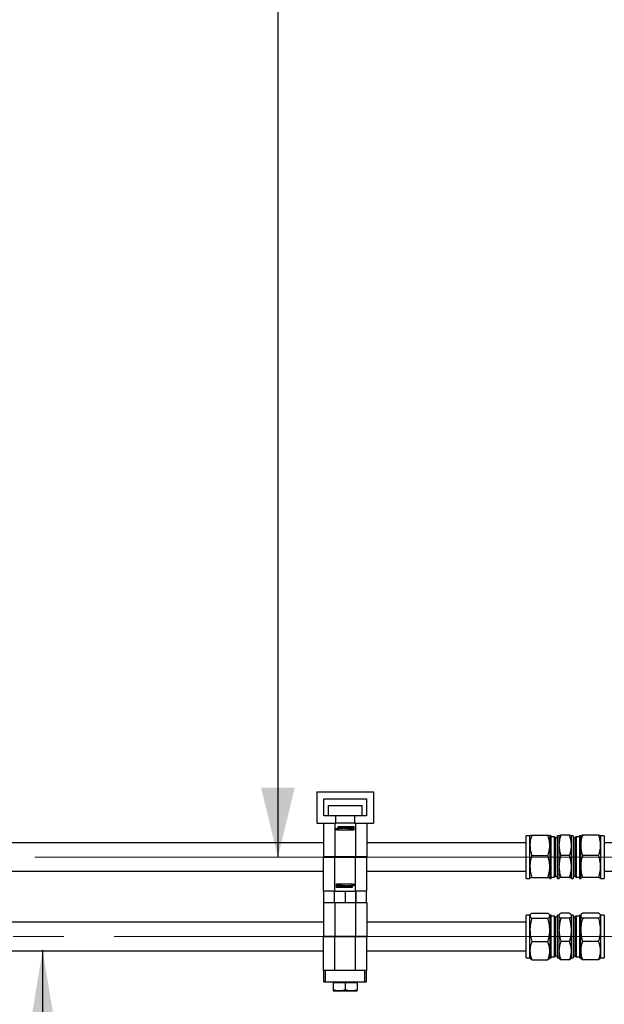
# Paper-space layout 'Sheet1' of a CAD drawing. Header units: millimetres. Extents: x 0 to 23548, y 0 to 16632.
# Tile 95 of 143: x 9902 to 10314, y 3366 to 4060. Entities that reach past the tile are written whole.
import ezdxf

# ---------------------------------------------------------------- set-up
doc = ezdxf.new("R2010")
doc.units = ezdxf.units.MM
doc.linetypes.add('SLD-Mista-longa', pattern=[19.05, 15.24, -1.27, 1.27, -1.27])
doc.linetypes.add('SLD-Sólida', pattern=[0])
doc.layers.add('DETALHAMENTO', color=8, linetype='SLD-Sólida')
doc.styles.add('SLDTEXTSTYLE2', font='CALIBRI.TTF')
doc.styles.get("Standard").update_dxf_attribs({"font": 'CALIBRI.TTF'})
doc.dimstyles.new('SLDDIMSTYLE1', dxfattribs={"dimtxt": 72.8, "dimasz": 49, "dimexe": 0, "dimexo": 0.0625, "dimgap": 18.2, "dimtad": 1, "dimdec": 0, "dimrnd": 1e-09, "dimzin": 12, "dimdsep": 46, "dimtxsty": 'SLDTEXTSTYLE2', "dimsah": 1, "dimcen": 0.09, "dimadec": 0, "dimazin": 3, "dimtfac": 1, "dimtdec": 0, "dimtofl": 0, "dimtmove": 0, "dimatfit": 3, "dimfxl": 0, "dimfrac": 2, "dimtolj": 1, "dimtzin": 12, "dimarcsym": 0})
doc.dimstyles.new('SLDDIMSTYLE2', dxfattribs={"dimtxt": 72.8, "dimasz": 49, "dimexe": 0, "dimexo": 0.0625, "dimgap": 18.2, "dimtad": 1, "dimrnd": 1e-09, "dimzin": 12, "dimdsep": 46, "dimtxsty": 'SLDTEXTSTYLE2', "dimsah": 1, "dimcen": 0.09, "dimadec": 0, "dimazin": 3, "dimtfac": 1, "dimtmove": 0, "dimatfit": 0, "dimfxl": 0, "dimfrac": 2, "dimtolj": 1, "dimtzin": 12, "dimarcsym": 0})
doc.dimstyles.new('SLDDIMSTYLE3', dxfattribs={"dimtxt": 0.18, "dimasz": 49, "dimexe": 0, "dimexo": 0.0625, "dimgap": 0, "dimtad": 0, "dimtih": 1, "dimtoh": 1, "dimdec": 0, "dimrnd": 1e-09, "dimzin": 0, "dimdsep": 46, "dimtxsty": 'Standard', "dimsah": 1, "dimcen": 0.09, "dimadec": 0, "dimazin": 0, "dimtfac": 49, "dimtdec": 0, "dimtofl": 0, "dimtmove": 0, "dimatfit": 3, "dimfxl": 0, "dimfrac": 2, "dimtolj": 1, "dimtzin": 0, "dimarcsym": 0})

# ---------------------------------------------------------------- blocks, each defined once
blk = doc.blocks.new('_D_9')
at = {"layer": 'DETALHAMENTO', "ltscale": 28}
for p, q in [((9716.18, 3482.01), (9716.18, 3042.18)), ((16246.68, 3482.01), (16246.68, 3042.18)), ((9716.18, 3070.18), (16246.68, 3070.18))]:
    blk.add_line(p, q, dxfattribs=at)
for points in [[(9716.18, 3070.18), (9765.18, 3058.28), (9765.18, 3082.08)], [(16246.68, 3070.18), (16197.68, 3082.08), (16197.68, 3058.28)]]:
    blk.add_solid(points, dxfattribs=at)
at = {"layer": 'DETALHAMENTO', "ltscale": 28, "insert": (12882.94, 3167.25), "char_height": 72.8, "attachment_point": 1, "style": 'SLDTEXTSTYLE2'}
blk.add_mtext('6531', dxfattribs=at)
blk = doc.blocks.new('_D_10')
at = {"layer": 'DETALHAMENTO', "ltscale": 28}
for p, q in [((9666.18, 3426.01), (9666.18, 2856.59)), ((16302.68, 3426.01), (16302.68, 2856.59)), ((9666.18, 2884.59), (16302.68, 2884.59))]:
    blk.add_line(p, q, dxfattribs=at)
for points in [[(9666.18, 2884.59), (9715.18, 2872.69), (9715.18, 2896.49)], [(16302.68, 2884.59), (16253.68, 2896.49), (16253.68, 2872.69)]]:
    blk.add_solid(points, dxfattribs=at)
at = {"layer": 'DETALHAMENTO', "ltscale": 28, "insert": (12885.94, 2981.66), "char_height": 72.8, "attachment_point": 1, "style": 'SLDTEXTSTYLE2'}
blk.add_mtext('6637', dxfattribs=at)
blk = doc.blocks.new('_D_18')
at = {"layer": 'DETALHAMENTO', "ltscale": 28}
for p, q in [((9760.11, 8774.67), (10111.82, 8774.67)), ((10083.82, 8774.67), (10083.82, 3470.01))]:
    blk.add_line(p, q, dxfattribs=at)
for points in [[(10083.82, 8774.67), (10071.92, 8725.67), (10095.72, 8725.67)], [(10083.82, 3470.01), (10095.72, 3519.01), (10071.92, 3519.01)]]:
    blk.add_solid(points, dxfattribs=at)
at = {"layer": 'DETALHAMENTO', "ltscale": 28, "insert": (9986.75, 6023.86), "char_height": 72.8, "attachment_point": 1, "rotation": 90, "style": 'SLDTEXTSTYLE2'}
blk.add_mtext('5305', dxfattribs=at)
blk = doc.blocks.new('_D_19')
at = {"layer": 'DETALHAMENTO', "ltscale": 28}
for p, q in [((12981.43, 3470.01), (12981.43, 3765.16)), ((12981.43, 3414.01), (12981.43, 3470.01)), ((12981.43, 3414.01), (12981.43, 3316.01))]:
    blk.add_line(p, q, dxfattribs=at)
for points in [[(12981.43, 3470.01), (12993.33, 3519.01), (12969.53, 3519.01)], [(12981.43, 3414.01), (12969.53, 3365.01), (12993.33, 3365.01)]]:
    blk.add_solid(points, dxfattribs=at)
at = {"layer": 'DETALHAMENTO', "ltscale": 28, "insert": (12884.36, 3666.68), "char_height": 72.8, "attachment_point": 1, "rotation": 90, "style": 'SLDTEXTSTYLE2'}
blk.add_mtext('56', dxfattribs=at)

psp = doc.layouts.new('Sheet1')

# ---------------------------------------------------------------- linework, layer by layer
at = {"color": 7, "linetype": 'SLD-Sólida', "lineweight": 25, "ltscale": 28}
for p, q in [((10111.176, 3516.011), (10111.176, 3494.011)), ((10111.176, 3516.011), (10151.176, 3516.011)), ((10151.176, 3516.011), (10151.176, 3494.011)), ((10116.176, 3511.011), (10146.176, 3511.011)), ((10116.176, 3499.011), (10116.176, 3511.011)), ((10119.176, 3506.411), (10119.176, 3499.011)), ((10119.176, 3506.411), (10143.176, 3506.411)), ((10143.176, 3499.011), (10143.176, 3506.411)), ((10146.176, 3511.011), (10146.176, 3499.011)), ((10124.676, 3499.011), (10116.176, 3499.011)), ((10124.676, 3494.011), (10124.676, 3499.011)), ((10137.676, 3499.011), (10124.676, 3499.011)), ((10137.676, 3499.011), (10137.676, 3494.011)), ((10146.176, 3499.011), (10137.676, 3499.011)), ((10111.176, 3494.011), (10124.676, 3494.011)), ((10115.926, 3494.011), (10115.926, 3470.311)), ((10123.926, 3494.011), (10123.926, 3470.311)), ((10137.676, 3494.011), (10124.676, 3494.011)), ((10126.276, 3488.885), (10126.276, 3491.511)), ((10126.276, 3491.511), (10137.276, 3491.511)), ((10126.524, 3491.263), (10126.524, 3489.133)), ((10134.48, 3491.263), (10126.524, 3491.263)), ((10126.727, 3490.771), (10127.485, 3490.771)), ((10126.727, 3490.519), (10126.727, 3490.771)), ((10127.485, 3491.124), (10127.82, 3491.124)), ((10127.485, 3490.771), (10127.485, 3491.124)), ((10127.82, 3491.124), (10127.82, 3490.089)), ((10127.957, 3490.771), (10128.715, 3490.771)), ((10127.957, 3490.519), (10127.957, 3490.771)), ((10128.715, 3491.124), (10129.05, 3491.124)), ((10128.715, 3490.771), (10128.715, 3491.124)), ((10129.05, 3491.124), (10129.05, 3490.089)), ((10129.168, 3490.089), (10129.168, 3490.836)), ((10129.488, 3491.156), (10130.204, 3491.156)), ((10129.506, 3490.799), (10129.506, 3490.089)), ((10130.084, 3490.902), (10129.608, 3490.902)), ((10130.187, 3490.089), (10130.187, 3490.799)), ((10130.508, 3491.124), (10130.869, 3491.124)), ((10131.058, 3490.089), (10130.508, 3491.124)), ((10130.525, 3490.836), (10130.525, 3490.089)), ((10130.869, 3491.124), (10130.962, 3490.951)), ((10130.962, 3490.951), (10131.643, 3490.951)), ((10131.525, 3490.725), (10131.08, 3490.725)), ((10131.08, 3490.725), (10131.303, 3490.315)), ((10131.303, 3490.315), (10131.525, 3490.725)), ((10132.097, 3491.124), (10131.547, 3490.089)), ((10131.643, 3490.951), (10131.736, 3491.124)), ((10131.736, 3491.124), (10132.097, 3491.124)), ((10132.235, 3490.342), (10132.235, 3491.124)), ((10132.235, 3491.124), (10132.573, 3491.124)), ((10132.573, 3491.124), (10132.573, 3490.342)), ((10133.425, 3491.158), (10134.044, 3491.158)), ((10133.465, 3490.752), (10134.045, 3490.737)), ((10133.999, 3490.889), (10133.47, 3490.889)), ((10134.113, 3490.818), (10134.113, 3490.823)), ((10134.368, 3490.818), (10134.113, 3490.818)), ((10134.48, 3489.133), (10134.48, 3491.263)), ((10134.728, 3491.263), (10134.728, 3490.322)), ((10137.028, 3491.263), (10134.728, 3491.263)), ((10134.975, 3490.57), (10134.975, 3491.015)), ((10134.975, 3491.015), (10137.028, 3491.015)), ((10137.028, 3491.015), (10137.028, 3491.263)), ((10137.276, 3491.511), (10137.276, 3488.885)), ((10137.676, 3494.011), (10151.176, 3494.011)), ((10138.426, 3494.011), (10138.426, 3470.311)), ((10146.426, 3494.011), (10146.426, 3470.311)), ((10125.033, 3489.983), (10125.196, 3489.983)), ((10125.21, 3489.707), (10125.033, 3489.983)), ((10125.196, 3489.983), (10125.384, 3489.65)), ((10125.524, 3489.266), (10125.289, 3489.267)), ((10125.296, 3489.385), (10125.313, 3489.384)), ((10125.313, 3489.384), (10125.332, 3489.383)), ((10125.332, 3489.383), (10125.384, 3489.383)), ((10125.384, 3489.618), (10125.351, 3489.618)), ((10125.384, 3489.65), (10125.384, 3489.983)), ((10125.384, 3489.983), (10125.524, 3489.983)), ((10125.384, 3489.383), (10125.384, 3489.618)), ((10125.524, 3489.983), (10125.524, 3489.266)), ((10137.276, 3488.885), (10126.276, 3488.885)), ((10126.524, 3489.133), (10134.48, 3489.133)), ((10126.688, 3490.342), (10127.485, 3490.342)), ((10126.688, 3490.089), (10126.688, 3490.342)), ((10127.82, 3490.089), (10126.688, 3490.089)), ((10127.485, 3490.519), (10126.727, 3490.519)), ((10127.485, 3490.342), (10127.485, 3490.519)), ((10127.918, 3490.342), (10128.715, 3490.342)), ((10127.918, 3490.089), (10127.918, 3490.342)), ((10129.05, 3490.089), (10127.918, 3490.089)), ((10128.715, 3490.519), (10127.957, 3490.519)), ((10128.715, 3490.342), (10128.715, 3490.519)), ((10129.506, 3490.089), (10129.168, 3490.089)), ((10130.525, 3490.089), (10130.187, 3490.089)), ((10131.547, 3490.089), (10131.058, 3490.089)), ((10131.776, 3490.089), (10131.776, 3490.342)), ((10131.776, 3490.342), (10132.235, 3490.342)), ((10133.032, 3490.089), (10131.776, 3490.089)), ((10132.573, 3490.342), (10133.032, 3490.342)), ((10133.032, 3490.342), (10133.032, 3490.089)), ((10133.103, 3490.429), (10133.36, 3490.428)), ((10134.001, 3490.493), (10133.418, 3490.508)), ((10134.046, 3490.087), (10133.428, 3490.087)), ((10133.475, 3490.36), (10134.005, 3490.36)), ((10134.728, 3490.322), (10135.472, 3490.322)), ((10135.472, 3490.074), (10134.728, 3490.074)), ((10134.728, 3490.074), (10134.728, 3489.826)), ((10134.728, 3489.826), (10135.315, 3489.826)), ((10134.728, 3489.381), (10134.728, 3489.133)), ((10136.781, 3489.381), (10134.728, 3489.381)), ((10134.728, 3489.133), (10137.028, 3489.133)), ((10135.315, 3490.57), (10134.975, 3490.57)), ((10136.285, 3490.322), (10137.028, 3490.322)), ((10137.028, 3490.074), (10136.285, 3490.074)), ((10137.028, 3490.57), (10136.442, 3490.57)), ((10136.442, 3489.826), (10136.781, 3489.826)), ((10136.781, 3489.826), (10136.781, 3489.381)), ((10137.028, 3490.322), (10137.028, 3490.57)), ((10137.028, 3489.133), (10137.028, 3490.074)), ((10261.301, 3485.011), (10258.676, 3485.011)), ((10258.676, 3470.926), (10258.676, 3485.011)), ((10261.317, 3485.039), (10261.301, 3485.011)), ((10261.301, 3478.289), (10261.301, 3485.011)), ((10262.641, 3485.511), (10273.961, 3485.511)), ((10275.301, 3485.011), (10275.285, 3485.039)), ((10276.176, 3485.011), (10275.301, 3485.011)), ((10275.301, 3485.011), (10275.301, 3478.289)), ((10276.176, 3470.926), (10276.176, 3485.011)), ((10278.571, 3484.298), (10276.176, 3484.298)), ((10279.326, 3483.543), (10278.571, 3484.298)), ((10278.571, 3470.882), (10278.571, 3484.298)), ((10281.776, 3485.011), (10280.676, 3485.011)), ((10280.676, 3455.011), (10280.676, 3485.011)), ((10281.792, 3485.039), (10281.776, 3485.011)), ((10281.776, 3485.011), (10281.776, 3478.289)), ((10289.236, 3485.511), (10283.116, 3485.511)), ((10290.576, 3485.011), (10290.56, 3485.039)), ((10291.676, 3485.011), (10290.576, 3485.011)), ((10290.576, 3478.289), (10290.576, 3485.011)), ((10291.676, 3485.011), (10291.676, 3455.011)), ((10293.782, 3484.298), (10293.026, 3483.543)), ((10296.176, 3484.298), (10293.782, 3484.298)), ((10293.782, 3484.298), (10293.782, 3455.723)), ((10297.051, 3485.011), (10296.176, 3485.011)), ((10296.176, 3485.011), (10296.176, 3455.011)), ((10297.067, 3485.039), (10297.051, 3485.011)), ((10297.051, 3478.289), (10297.051, 3485.011)), ((10309.711, 3485.511), (10298.391, 3485.511)), ((10311.051, 3485.011), (10311.035, 3485.039)), ((10313.676, 3485.011), (10311.051, 3485.011)), ((10311.051, 3485.011), (10311.051, 3478.289)), ((10313.676, 3485.011), (10313.676, 3455.011)), ((10115.926, 3480.011), (9756.176, 3480.011)), ((10258.676, 3480.011), (10146.426, 3480.011)), ((10261.301, 3463.317), (10261.301, 3478.289)), ((10275.301, 3478.289), (10275.301, 3463.317)), ((10280.676, 3483.543), (10279.326, 3483.543)), ((10279.326, 3470.836), (10279.326, 3483.543)), ((10281.776, 3478.289), (10281.776, 3463.317)), ((10290.576, 3463.317), (10290.576, 3478.289)), ((10293.026, 3483.543), (10291.676, 3483.543)), ((10293.026, 3483.543), (10293.026, 3456.479)), ((10297.051, 3463.317), (10297.051, 3478.289)), ((10311.051, 3478.289), (10311.051, 3463.317)), ((12086.426, 3480.011), (10313.676, 3480.011)), ((10115.926, 3470.311), (10123.926, 3470.311)), ((10123.926, 3470.311), (10138.426, 3470.311)), ((10126.176, 3470.311), (10126.176, 3469.711)), ((10136.176, 3469.711), (10136.176, 3470.311)), ((10138.426, 3470.311), (10146.426, 3470.311)), ((10258.676, 3455.011), (10258.676, 3470.926)), ((10262.641, 3471.067), (10273.961, 3471.067)), ((10276.176, 3455.011), (10276.176, 3470.926)), ((10278.571, 3455.723), (10278.571, 3470.882)), ((10279.326, 3456.479), (10279.326, 3470.836)), ((10289.236, 3471.067), (10283.116, 3471.067)), ((10309.711, 3471.067), (10298.391, 3471.067)), ((10115.926, 3446.011), (10115.926, 3469.711)), ((10123.926, 3469.711), (10115.926, 3469.711)), ((10123.926, 3446.011), (10123.926, 3469.711)), ((10138.426, 3469.711), (10123.926, 3469.711)), ((10138.426, 3446.011), (10138.426, 3469.711)), ((10146.426, 3469.711), (10138.426, 3469.711)), ((10146.426, 3446.011), (10146.426, 3469.711)), ((10261.301, 3455.039), (10261.301, 3463.317)), ((10275.301, 3463.317), (10275.301, 3455.039)), ((10281.776, 3463.317), (10281.776, 3455.039)), ((10290.576, 3455.039), (10290.576, 3463.317)), ((10297.051, 3455.039), (10297.051, 3463.317)), ((10311.051, 3463.317), (10311.051, 3455.039)), ((9756.176, 3460.011), (10115.926, 3460.011)), ((10146.426, 3460.011), (10258.676, 3460.011)), ((10278.571, 3455.723), (10279.326, 3456.479)), ((10279.326, 3456.479), (10280.676, 3456.479)), ((10291.676, 3456.479), (10293.026, 3456.479)), ((10293.026, 3456.479), (10293.782, 3455.723)), ((10313.676, 3460.011), (12086.426, 3460.011)), ((10125.076, 3448.511), (10125.076, 3451.136)), ((10125.076, 3451.136), (10136.076, 3451.136)), ((10127.625, 3450.889), (10125.324, 3450.889)), ((10125.324, 3450.889), (10125.324, 3449.947)), ((10125.324, 3449.947), (10126.068, 3449.947)), ((10126.068, 3449.7), (10125.324, 3449.7)), ((10125.324, 3449.7), (10125.324, 3449.452)), ((10125.324, 3449.452), (10125.911, 3449.452)), ((10125.572, 3450.195), (10125.572, 3450.641)), ((10125.572, 3450.641), (10127.625, 3450.641)), ((10125.911, 3450.195), (10125.572, 3450.195)), ((10126.881, 3449.947), (10127.625, 3449.947)), ((10127.625, 3449.7), (10126.881, 3449.7)), ((10127.625, 3450.195), (10127.038, 3450.195)), ((10127.038, 3449.452), (10127.377, 3449.452)), ((10127.377, 3449.452), (10127.377, 3449.006)), ((10127.625, 3450.641), (10127.625, 3450.889)), ((10127.625, 3449.947), (10127.625, 3450.195)), ((10127.625, 3448.759), (10127.625, 3449.7)), ((10135.829, 3450.889), (10127.873, 3450.889)), ((10127.873, 3450.889), (10127.873, 3448.759)), ((10127.984, 3449.204), (10128.24, 3449.204)), ((10128.24, 3449.204), (10128.24, 3449.198)), ((10128.306, 3449.934), (10128.925, 3449.934)), ((10128.887, 3449.27), (10128.308, 3449.284)), ((10128.877, 3449.662), (10128.348, 3449.662)), ((10128.352, 3449.528), (10128.935, 3449.514)), ((10128.354, 3449.133), (10128.883, 3449.133)), ((10129.25, 3449.593), (10128.992, 3449.593)), ((10129.321, 3449.932), (10130.576, 3449.932)), ((10129.321, 3449.68), (10129.321, 3449.932)), ((10129.779, 3449.68), (10129.321, 3449.68)), ((10129.779, 3448.898), (10129.779, 3449.68)), ((10130.576, 3449.68), (10130.117, 3449.68)), ((10130.117, 3449.68), (10130.117, 3448.898)), ((10130.255, 3448.898), (10130.805, 3449.932)), ((10130.576, 3449.932), (10130.576, 3449.68)), ((10130.709, 3449.071), (10130.616, 3448.898)), ((10131.39, 3449.071), (10130.709, 3449.071)), ((10130.805, 3449.932), (10131.294, 3449.932)), ((10131.05, 3449.707), (10130.827, 3449.297)), ((10130.827, 3449.297), (10131.272, 3449.297)), ((10131.272, 3449.297), (10131.05, 3449.707)), ((10131.294, 3449.932), (10131.844, 3448.898)), ((10131.483, 3448.898), (10131.39, 3449.071)), ((10131.828, 3449.186), (10131.828, 3449.932)), ((10131.828, 3449.932), (10132.166, 3449.932)), ((10132.166, 3449.932), (10132.166, 3449.222)), ((10132.268, 3449.12), (10132.744, 3449.12)), ((10132.847, 3449.932), (10133.184, 3449.932)), ((10132.847, 3449.222), (10132.847, 3449.932)), ((10133.184, 3449.932), (10133.184, 3449.186)), ((10133.303, 3449.932), (10134.434, 3449.932)), ((10133.303, 3448.898), (10133.303, 3449.932)), ((10134.434, 3449.68), (10133.638, 3449.68)), ((10133.638, 3449.68), (10133.638, 3449.503)), ((10133.638, 3449.503), (10134.396, 3449.503)), ((10133.638, 3449.25), (10133.638, 3448.898)), ((10134.396, 3449.25), (10133.638, 3449.25)), ((10134.396, 3449.503), (10134.396, 3449.25)), ((10134.434, 3449.932), (10134.434, 3449.68)), ((10134.533, 3449.932), (10135.664, 3449.932)), ((10134.533, 3448.898), (10134.533, 3449.932)), ((10134.868, 3449.68), (10134.868, 3449.503)), ((10135.664, 3449.68), (10134.868, 3449.68)), ((10134.868, 3449.503), (10135.626, 3449.503)), ((10135.626, 3449.25), (10134.868, 3449.25)), ((10134.868, 3449.25), (10134.868, 3448.898)), ((10135.626, 3449.503), (10135.626, 3449.25)), ((10135.664, 3449.932), (10135.664, 3449.68)), ((10135.829, 3448.759), (10135.829, 3450.889)), ((10136.076, 3451.136), (10136.076, 3448.511)), ((10136.828, 3450.755), (10137.064, 3450.755)), ((10136.828, 3450.039), (10136.828, 3450.755)), ((10136.969, 3450.039), (10136.828, 3450.039)), ((10136.969, 3450.638), (10136.969, 3450.404)), ((10137.02, 3450.638), (10136.969, 3450.638)), ((10136.969, 3450.404), (10137.002, 3450.404)), ((10136.969, 3450.371), (10136.969, 3450.039)), ((10137.156, 3450.039), (10136.969, 3450.371)), ((10137.039, 3450.638), (10137.02, 3450.638)), ((10137.057, 3450.637), (10137.039, 3450.638)), ((10137.142, 3450.315), (10137.32, 3450.039)), ((10137.32, 3450.039), (10137.156, 3450.039)), ((10258.676, 3455.011), (10261.301, 3455.011)), ((10261.301, 3455.011), (10261.301, 3455.039)), ((10261.301, 3455.039), (10261.381, 3454.983)), ((10261.301, 3455.011), (10261.317, 3454.983)), ((10262.641, 3455.567), (10273.961, 3455.567)), ((10275.238, 3454.983), (10275.301, 3455.039)), ((10275.285, 3454.983), (10275.301, 3455.011)), ((10275.301, 3455.039), (10275.301, 3455.011)), ((10275.301, 3455.011), (10276.176, 3455.011)), ((10276.176, 3455.723), (10278.571, 3455.723)), ((10280.676, 3455.011), (10281.776, 3455.011)), ((10281.776, 3455.039), (10281.776, 3455.011)), ((10281.776, 3455.039), (10281.856, 3454.983)), ((10281.776, 3455.011), (10281.792, 3454.983)), ((10289.236, 3455.567), (10283.116, 3455.567)), ((10290.513, 3454.983), (10290.576, 3455.039)), ((10290.56, 3454.983), (10290.576, 3455.011)), ((10290.576, 3455.011), (10290.576, 3455.039)), ((10290.576, 3455.011), (10291.676, 3455.011)), ((10293.782, 3455.723), (10296.176, 3455.723)), ((10296.176, 3455.011), (10297.051, 3455.011)), ((10297.051, 3455.011), (10297.051, 3455.039)), ((10297.051, 3455.039), (10297.131, 3454.983)), ((10297.051, 3455.011), (10297.067, 3454.983)), ((10309.711, 3455.567), (10298.391, 3455.567)), ((10310.988, 3454.983), (10311.051, 3455.039)), ((10311.035, 3454.983), (10311.051, 3455.011)), ((10311.051, 3455.039), (10311.051, 3455.011)), ((10311.051, 3455.011), (10313.676, 3455.011)), ((10115.926, 3446.011), (10116.176, 3446.011)), ((10116.176, 3438.011), (10116.176, 3446.011)), ((10123.576, 3446.011), (10116.176, 3446.011)), ((10123.576, 3438.011), (10123.576, 3446.011)), ((10123.676, 3446.011), (10123.926, 3446.011)), ((10123.676, 3438.011), (10123.676, 3446.011)), ((10123.926, 3446.011), (10138.426, 3446.011)), ((10136.076, 3448.511), (10125.076, 3448.511)), ((10127.377, 3449.006), (10125.324, 3449.006)), ((10125.324, 3449.006), (10125.324, 3448.759)), ((10125.324, 3448.759), (10127.625, 3448.759)), ((10127.873, 3448.759), (10135.829, 3448.759)), ((10128.927, 3448.864), (10128.309, 3448.864)), ((10130.117, 3448.898), (10129.779, 3448.898)), ((10130.616, 3448.898), (10130.255, 3448.898)), ((10131.176, 3446.011), (10131.176, 3438.011)), ((10131.844, 3448.898), (10131.483, 3448.898)), ((10132.864, 3448.866), (10132.148, 3448.866)), ((10133.638, 3448.898), (10133.303, 3448.898)), ((10134.868, 3448.898), (10134.533, 3448.898)), ((10138.426, 3446.011), (10138.776, 3446.011)), ((10138.676, 3446.011), (10138.676, 3438.011)), ((10138.776, 3438.011), (10138.776, 3446.011)), ((10146.176, 3446.011), (10138.776, 3446.011)), ((10146.176, 3438.011), (10146.176, 3446.011)), ((10146.176, 3446.011), (10146.426, 3446.011)), ((10115.926, 3438.011), (10115.926, 3414.311)), ((10116.176, 3438.011), (10115.926, 3438.011)), ((10116.176, 3438.011), (10123.576, 3438.011)), ((10123.926, 3438.011), (10123.676, 3438.011)), ((10123.926, 3438.011), (10123.926, 3414.311)), ((10123.926, 3438.011), (10138.426, 3438.011)), ((10138.426, 3438.011), (10138.426, 3414.311)), ((10138.676, 3438.011), (10138.426, 3438.011)), ((10138.776, 3438.011), (10146.176, 3438.011)), ((10146.426, 3438.011), (10146.176, 3438.011)), ((10146.426, 3438.011), (10146.426, 3414.311)), ((10261.301, 3429.011), (10258.676, 3429.011)), ((10258.676, 3410.867), (10258.676, 3429.011)), ((10261.498, 3429.351), (10261.301, 3429.011)), ((10261.301, 3428.678), (10261.301, 3429.011)), ((10261.301, 3418.622), (10261.301, 3428.678)), ((10262.641, 3430.493), (10273.961, 3430.493)), ((10275.301, 3429.011), (10275.105, 3429.351)), ((10276.176, 3429.011), (10275.301, 3429.011)), ((10275.301, 3429.011), (10275.301, 3428.678)), ((10275.301, 3428.678), (10275.301, 3418.622)), ((10276.176, 3410.867), (10276.176, 3429.011)), ((10278.571, 3428.298), (10276.176, 3428.298)), ((10279.326, 3427.543), (10278.571, 3428.298)), ((10278.571, 3411.017), (10278.571, 3428.298)), ((10281.776, 3429.011), (10280.676, 3429.011)), ((10280.676, 3399.011), (10280.676, 3429.011)), ((10281.973, 3429.351), (10281.776, 3429.011)), ((10281.776, 3429.011), (10281.776, 3428.678)), ((10281.776, 3428.678), (10281.776, 3418.622)), ((10289.236, 3430.493), (10283.116, 3430.493)), ((10290.576, 3429.011), (10290.38, 3429.351)), ((10291.676, 3429.011), (10290.576, 3429.011)), ((10290.576, 3428.678), (10290.576, 3429.011)), ((10290.576, 3418.622), (10290.576, 3428.678)), ((10291.676, 3429.011), (10291.676, 3399.011)), ((10293.782, 3428.298), (10293.026, 3427.543)), ((10296.176, 3428.298), (10293.782, 3428.298)), ((10293.782, 3428.298), (10293.782, 3399.723)), ((10297.051, 3429.011), (10296.176, 3429.011)), ((10296.176, 3429.011), (10296.176, 3399.011)), ((10297.248, 3429.351), (10297.051, 3429.011)), ((10297.051, 3428.678), (10297.051, 3429.011)), ((10297.051, 3418.622), (10297.051, 3428.678)), ((10309.711, 3430.493), (10298.391, 3430.493)), ((10311.051, 3429.011), (10310.855, 3429.351)), ((10313.676, 3429.011), (10311.051, 3429.011)), ((10311.051, 3429.011), (10311.051, 3428.678)), ((10311.051, 3428.678), (10311.051, 3418.622)), ((10313.676, 3429.011), (10313.676, 3399.011)), ((10115.926, 3424.011), (9706.176, 3424.011)), ((10258.676, 3424.011), (10146.426, 3424.011)), ((10262.641, 3426.863), (10273.961, 3426.863)), ((10280.676, 3427.543), (10279.326, 3427.543)), ((10279.326, 3411.175), (10279.326, 3427.543)), ((10289.236, 3426.863), (10283.116, 3426.863)), ((10293.026, 3427.543), (10291.676, 3427.543)), ((10293.026, 3427.543), (10293.026, 3400.479)), ((10309.711, 3426.863), (10298.391, 3426.863)), ((10261.301, 3403.955), (10261.301, 3418.622)), ((10275.301, 3418.622), (10275.301, 3403.955)), ((10281.776, 3418.622), (10281.776, 3403.955)), ((10290.576, 3403.955), (10290.576, 3418.622)), ((10297.051, 3403.955), (10297.051, 3418.622)), ((10311.051, 3418.622), (10311.051, 3403.955)), ((10115.926, 3414.311), (10123.926, 3414.311)), ((10115.926, 3390.011), (10115.926, 3413.711)), ((10123.926, 3413.711), (10115.926, 3413.711)), ((10123.926, 3414.311), (10138.426, 3414.311)), ((10123.926, 3390.011), (10123.926, 3413.711)), ((10138.426, 3413.711), (10123.926, 3413.711)), ((10126.176, 3414.311), (10126.176, 3413.711)), ((10136.176, 3413.711), (10136.176, 3414.311)), ((10138.426, 3414.311), (10146.426, 3414.311)), ((10138.426, 3390.011), (10138.426, 3413.711)), ((10146.426, 3413.711), (10138.426, 3413.711)), ((10146.426, 3390.011), (10146.426, 3413.711)), ((10258.676, 3399.011), (10258.676, 3410.867)), ((10262.641, 3410.381), (10273.961, 3410.381)), ((10276.176, 3399.011), (10276.176, 3410.867)), ((10278.571, 3399.723), (10278.571, 3411.017)), ((10279.326, 3400.479), (10279.326, 3411.175)), ((10289.236, 3410.381), (10283.116, 3410.381)), ((10309.711, 3410.381), (10298.391, 3410.381)), ((9706.176, 3404.011), (10115.926, 3404.011)), ((10146.426, 3404.011), (10258.676, 3404.011)), ((10261.301, 3399.011), (10261.301, 3403.955)), ((10275.301, 3403.955), (10275.301, 3399.011)), ((10278.571, 3399.723), (10279.326, 3400.479)), ((10279.326, 3400.479), (10280.676, 3400.479)), ((10281.776, 3403.955), (10281.776, 3399.011)), ((10290.576, 3399.011), (10290.576, 3403.955)), ((10291.676, 3400.479), (10293.026, 3400.479)), ((10293.026, 3400.479), (10293.782, 3399.723)), ((10297.051, 3399.011), (10297.051, 3403.955)), ((10311.051, 3403.955), (10311.051, 3399.011)), ((10258.676, 3399.011), (10261.301, 3399.011)), ((10261.301, 3399.011), (10261.498, 3398.67)), ((10262.641, 3397.529), (10273.961, 3397.529)), ((10275.105, 3398.67), (10275.301, 3399.011)), ((10275.301, 3399.011), (10276.176, 3399.011)), ((10276.176, 3399.723), (10278.571, 3399.723)), ((10280.676, 3399.011), (10281.776, 3399.011)), ((10281.776, 3399.011), (10281.973, 3398.67)), ((10289.236, 3397.529), (10283.116, 3397.529)), ((10290.38, 3398.67), (10290.576, 3399.011)), ((10290.576, 3399.011), (10291.676, 3399.011)), ((10293.782, 3399.723), (10296.176, 3399.723)), ((10296.176, 3399.011), (10297.051, 3399.011)), ((10297.051, 3399.011), (10297.248, 3398.67)), ((10309.711, 3397.529), (10298.391, 3397.529)), ((10310.855, 3398.67), (10311.051, 3399.011)), ((10311.051, 3399.011), (10313.676, 3399.011)), ((10115.926, 3390.011), (10116.176, 3390.011)), ((10116.176, 3382.011), (10116.176, 3390.011)), ((10117.276, 3390.011), (10116.176, 3390.011)), ((10117.276, 3382.011), (10117.276, 3390.011)), ((10145.076, 3390.011), (10117.276, 3390.011)), ((10138.426, 3390.011), (10123.926, 3390.011)), ((10145.076, 3382.011), (10145.076, 3390.011)), ((10146.176, 3390.011), (10145.076, 3390.011)), ((10146.176, 3382.011), (10146.176, 3390.011)), ((10146.176, 3390.011), (10146.426, 3390.011)), ((10116.176, 3382.011), (10117.276, 3382.011)), ((10117.276, 3382.011), (10145.076, 3382.011)), ((10122.676, 3381.411), (10122.676, 3376.37)), ((10131.176, 3381.411), (10122.676, 3381.411)), ((10123.376, 3382.011), (10123.376, 3381.411)), ((10131.176, 3381.411), (10131.176, 3376.37)), ((10139.676, 3381.411), (10131.176, 3381.411)), ((10138.976, 3381.411), (10138.976, 3382.011)), ((10139.676, 3381.411), (10139.676, 3376.37)), ((10145.076, 3382.011), (10146.176, 3382.011)), ((10122.676, 3375.611), (10126.926, 3375.611)), ((10126.926, 3375.611), (10135.426, 3375.611)), ((10135.426, 3375.611), (10139.676, 3375.611))]:
    psp.add_line(p, q, dxfattribs=at)
at = {"color": 7, "linetype": 'SLD-Sólida', "lineweight": 25, "ltscale": 784}
for centre, radius in [((10125.312, 3489.615), 0.662), ((10125.312, 3489.615), 0.512), ((10137.041, 3450.406), 0.662), ((10137.041, 3450.406), 0.512)]:
    psp.add_circle(centre, radius, dxfattribs=at)
for centre, radius, start, end in [((10129.488, 3490.836), 0.32, 90, 180), ((10129.608, 3490.799), 0.102, 90, 180), ((10130.084, 3490.799), 0.102, 0, 90), ((10130.204, 3490.836), 0.32, 0, 90), ((10133.425, 3490.833), 0.325, 90, 268.62108), ((10133.402, 3490.821), 0.0446, 142.085073, 227.7569), ((10133.438, 3490.79), 0.0926, 109.557092, 140.700819), ((10133.45, 3490.871), 0.114, 226.452179, 247.580349), ((10133.47, 3490.71), 0.178, 90, 110.609261), ((10133.479, 3490.944), 0.192, 247.837823, 265.825082), ((10133.999, 3490.696), 0.192, 76.130564, 90), ((10134.044, 3490.833), 0.325, 357.442354, 90), ((10134.013, 3490.755), 0.132, 56.130393, 76.130564), ((10134.046, 3490.412), 0.325, 270, 90.240334), ((10134.049, 3490.808), 0.0685, 30.380403, 55.863842), ((10134.068, 3490.822), 0.0446, 2.077762, 27.747825), ((10135.878, 3490.198), 0.675, 33.403735, 146.596265), ((10125.246, 3489.481), 0.204, 175.661075, 222.750966), ((10125.258, 3489.499), 0.216, 150.518985, 180.755451), ((10125.25, 3489.503), 0.207, 100.983532, 150.424809), ((10125.254, 3489.486), 0.214, 222.153775, 253.203536), ((10125.345, 3489.494), 0.163, 175.836161, 193.051444), ((10125.286, 3489.502), 0.103, 128.494645, 177.809667), ((10125.266, 3489.475), 0.0814, 192.322868, 243.909766), ((10125.293, 3489.62), 0.354, 253.554685, 269.36923), ((10125.344, 3489.387), 0.231, 88.183198, 121.821737), ((10125.312, 3489.583), 0.199, 245.834587, 265.349774), ((10133.428, 3490.412), 0.325, 177.095722, 270), ((10133.405, 3490.428), 0.0446, 180, 214.26094), ((10133.43, 3490.444), 0.0737, 213.70825, 244.845817), ((10133.46, 3490.494), 0.132, 241.904623, 259.117807), ((10133.475, 3490.552), 0.192, 258.01599, 270), ((10133.995, 3490.273), 0.22, 80.244083, 88.62108), ((10134.005, 3490.538), 0.178, 270, 285.51368), ((10134.002, 3490.329), 0.165, 65.270004, 79.33327), ((10134.025, 3490.477), 0.114, 284.212364, 308.840416), ((10134.032, 3490.394), 0.0926, 41.394865, 65.270004), ((10134.069, 3490.424), 0.0446, 306.983378, 359.621535), ((10134.069, 3490.425), 0.0446, 358.101265, 42.703226), ((10135.878, 3490.198), 0.675, 213.408819, 326.591181), ((10135.878, 3490.198), 0.425, 16.944991, 163.055009), ((10135.878, 3490.198), 0.425, 196.944991, 343.055009), ((10126.474, 3449.824), 0.675, 33.408819, 146.591181), ((10126.474, 3449.824), 0.675, 213.403735, 326.596265), ((10126.474, 3449.824), 0.425, 16.944991, 163.055009), ((10126.474, 3449.824), 0.425, 196.944991, 343.055009), ((10128.306, 3449.609), 0.325, 90, 270.240334), ((10128.309, 3449.189), 0.325, 177.442354, 270), ((10128.283, 3449.598), 0.0446, 126.983378, 179.621535), ((10128.283, 3449.597), 0.0446, 178.101265, 222.703226), ((10128.284, 3449.2), 0.0446, 182.077762, 207.747825), ((10128.304, 3449.214), 0.0685, 210.380403, 235.863842), ((10128.32, 3449.628), 0.0926, 221.394865, 245.270004), ((10128.328, 3449.545), 0.114, 104.212364, 128.840416), ((10128.339, 3449.267), 0.132, 236.130393, 256.130564), ((10128.35, 3449.693), 0.165, 245.270004, 259.33327), ((10128.348, 3449.483), 0.178, 90, 105.51368), ((10128.354, 3449.325), 0.192, 256.130564, 270), ((10128.357, 3449.748), 0.22, 260.244083, 268.62108), ((10128.877, 3449.469), 0.192, 78.01599, 90), ((10128.883, 3449.311), 0.178, 270, 290.609261), ((10128.873, 3449.078), 0.192, 67.837823, 85.825082), ((10128.892, 3449.528), 0.132, 61.904623, 79.117807), ((10128.925, 3449.609), 0.325, 357.095722, 90), ((10128.927, 3449.189), 0.325, 270, 88.62108), ((10128.914, 3449.232), 0.0926, 289.557092, 320.700819), ((10128.902, 3449.151), 0.114, 46.452179, 67.580349), ((10128.923, 3449.577), 0.0737, 33.70825, 64.845817), ((10128.951, 3449.2), 0.0446, 322.085073, 47.7569), ((10128.947, 3449.593), 0.0446, 0, 34.26094), ((10132.148, 3449.186), 0.32, 180, 270), ((10132.268, 3449.222), 0.102, 180, 270), ((10132.744, 3449.222), 0.102, 270, 0), ((10132.864, 3449.186), 0.32, 270, 0), ((10137.009, 3450.635), 0.231, 268.183198, 301.821737), ((10137.041, 3450.439), 0.199, 65.834587, 85.349774), ((10137.06, 3450.401), 0.354, 73.554685, 89.36923), ((10137.086, 3450.547), 0.0814, 12.322868, 63.909766), ((10137.067, 3450.519), 0.103, 308.494645, 357.809667), ((10137.103, 3450.518), 0.207, 280.983532, 330.424809), ((10137.098, 3450.536), 0.214, 42.153775, 73.203536), ((10137.007, 3450.527), 0.163, 355.836161, 13.051444), ((10137.107, 3450.541), 0.204, 355.661075, 42.750966), ((10137.094, 3450.522), 0.216, 330.518985, 0.755451)]:
    psp.add_arc(centre, radius, start, end, dxfattribs=at)
at = {"color": 7, "linetype": 'SLD-Sólida', "lineweight": 25, "ltscale": 28}
for points, knots in [([(10262.641, 3485.511), (10262.41, 3484.796), (10261.967, 3483.423), (10261.436, 3481.014), (10261.352, 3479.311), (10261.301, 3478.289)], [0, 0, 0, 0, 0.3030737, 0.5821129, 1, 1, 1, 1]), ([(10261.301, 3484.983), (10261.38, 3485.079), (10261.528, 3485.258), (10262.288, 3485.431), (10262.641, 3485.511)], [0, 0, 0, 0, 0.5352511, 1, 1, 1, 1]), ([(10275.301, 3478.289), (10275.222, 3479.599), (10275.075, 3482.046), (10274.315, 3484.412), (10273.961, 3485.511)], [0, 0, 0, 0, 0.5352511, 1, 1, 1, 1]), ([(10273.961, 3485.511), (10274.192, 3485.459), (10274.635, 3485.358), (10275.166, 3485.182), (10275.251, 3485.058), (10275.301, 3484.983)], [0, 0, 0, 0, 0.3030737, 0.5821129, 1, 1, 1, 1]), ([(10283.116, 3485.511), (10282.885, 3484.796), (10282.442, 3483.423), (10281.911, 3481.014), (10281.827, 3479.311), (10281.776, 3478.289)], [0, 0, 0, 0, 0.30307373, 0.58211286, 1, 1, 1, 1]), ([(10281.776, 3484.983), (10281.855, 3485.079), (10282.003, 3485.258), (10282.763, 3485.431), (10283.116, 3485.511)], [0, 0, 0, 0, 0.5352511, 1, 1, 1, 1]), ([(10290.576, 3478.289), (10290.497, 3479.599), (10290.35, 3482.046), (10289.59, 3484.412), (10289.236, 3485.511)], [0, 0, 0, 0, 0.5352511, 1, 1, 1, 1]), ([(10289.236, 3485.511), (10289.467, 3485.459), (10289.91, 3485.358), (10290.441, 3485.182), (10290.526, 3485.058), (10290.576, 3484.983)], [0, 0, 0, 0, 0.3030737, 0.5821129, 1, 1, 1, 1]), ([(10298.391, 3485.511), (10298.16, 3484.796), (10297.717, 3483.423), (10297.186, 3481.014), (10297.102, 3479.311), (10297.051, 3478.289)], [0, 0, 0, 0, 0.30307373, 0.58211286, 1, 1, 1, 1]), ([(10297.051, 3484.983), (10297.13, 3485.079), (10297.278, 3485.258), (10298.038, 3485.431), (10298.391, 3485.511)], [0, 0, 0, 0, 0.5352511, 1, 1, 1, 1]), ([(10311.051, 3478.289), (10310.972, 3479.599), (10310.825, 3482.046), (10310.065, 3484.412), (10309.711, 3485.511)], [0, 0, 0, 0, 0.5352511, 1, 1, 1, 1]), ([(10309.711, 3485.511), (10309.942, 3485.459), (10310.385, 3485.358), (10310.916, 3485.182), (10311.001, 3485.058), (10311.051, 3484.983)], [0, 0, 0, 0, 0.3030737, 0.5821129, 1, 1, 1, 1]), ([(10261.301, 3478.289), (10261.38, 3476.979), (10261.528, 3474.532), (10262.288, 3472.167), (10262.641, 3471.067)], [0, 0, 0, 0, 0.5352511, 1, 1, 1, 1]), ([(10273.961, 3471.067), (10274.192, 3471.783), (10274.635, 3473.156), (10275.166, 3475.564), (10275.251, 3477.268), (10275.301, 3478.289)], [0, 0, 0, 0, 0.3030737, 0.5821129, 1, 1, 1, 1]), ([(10281.776, 3478.289), (10281.855, 3476.979), (10282.003, 3474.532), (10282.763, 3472.167), (10283.116, 3471.067)], [0, 0, 0, 0, 0.5352511, 1, 1, 1, 1]), ([(10289.236, 3471.067), (10289.467, 3471.783), (10289.91, 3473.156), (10290.441, 3475.564), (10290.526, 3477.268), (10290.576, 3478.289)], [0, 0, 0, 0, 0.3030737, 0.5821129, 1, 1, 1, 1]), ([(10297.051, 3478.289), (10297.13, 3476.979), (10297.278, 3474.532), (10298.038, 3472.167), (10298.391, 3471.067)], [0, 0, 0, 0, 0.5352511, 1, 1, 1, 1]), ([(10309.711, 3471.067), (10309.942, 3471.783), (10310.385, 3473.156), (10310.916, 3475.564), (10311.001, 3477.268), (10311.051, 3478.289)], [0, 0, 0, 0, 0.3030737, 0.5821129, 1, 1, 1, 1]), ([(10262.641, 3471.067), (10262.41, 3470.3), (10261.967, 3468.826), (10261.436, 3466.242), (10261.352, 3464.413), (10261.301, 3463.317)], [0, 0, 0, 0, 0.3030737, 0.5821129, 1, 1, 1, 1]), ([(10275.301, 3463.317), (10275.222, 3464.723), (10275.075, 3467.349), (10274.315, 3469.888), (10273.961, 3471.067)], [0, 0, 0, 0, 0.5352511, 1, 1, 1, 1]), ([(10283.116, 3471.067), (10282.885, 3470.3), (10282.442, 3468.826), (10281.911, 3466.242), (10281.827, 3464.413), (10281.776, 3463.317)], [0, 0, 0, 0, 0.3030737, 0.5821129, 1, 1, 1, 1]), ([(10290.576, 3463.317), (10290.497, 3464.723), (10290.35, 3467.349), (10289.59, 3469.888), (10289.236, 3471.067)], [0, 0, 0, 0, 0.5352511, 1, 1, 1, 1]), ([(10298.391, 3471.067), (10298.16, 3470.3), (10297.717, 3468.826), (10297.186, 3466.242), (10297.102, 3464.413), (10297.051, 3463.317)], [0, 0, 0, 0, 0.3030737, 0.5821129, 1, 1, 1, 1]), ([(10311.051, 3463.317), (10310.972, 3464.723), (10310.825, 3467.349), (10310.065, 3469.888), (10309.711, 3471.067)], [0, 0, 0, 0, 0.5352511, 1, 1, 1, 1]), ([(10261.301, 3463.317), (10261.38, 3461.912), (10261.528, 3459.285), (10262.288, 3456.747), (10262.641, 3455.567)], [0, 0, 0, 0, 0.5352511, 1, 1, 1, 1]), ([(10273.961, 3455.567), (10274.192, 3456.334), (10274.635, 3457.808), (10275.166, 3460.393), (10275.251, 3462.221), (10275.301, 3463.317)], [0, 0, 0, 0, 0.3030737, 0.5821129, 1, 1, 1, 1]), ([(10281.776, 3463.317), (10281.855, 3461.912), (10282.003, 3459.285), (10282.763, 3456.747), (10283.116, 3455.567)], [0, 0, 0, 0, 0.5352511, 1, 1, 1, 1]), ([(10289.236, 3455.567), (10289.467, 3456.334), (10289.91, 3457.808), (10290.441, 3460.393), (10290.526, 3462.221), (10290.576, 3463.317)], [0, 0, 0, 0, 0.3030737, 0.5821129, 1, 1, 1, 1]), ([(10297.051, 3463.317), (10297.13, 3461.912), (10297.278, 3459.285), (10298.038, 3456.747), (10298.391, 3455.567)], [0, 0, 0, 0, 0.5352511, 1, 1, 1, 1]), ([(10309.711, 3455.567), (10309.942, 3456.334), (10310.385, 3457.808), (10310.916, 3460.393), (10311.001, 3462.221), (10311.051, 3463.317)], [0, 0, 0, 0, 0.3030737, 0.5821129, 1, 1, 1, 1]), ([(10262.641, 3455.567), (10262.41, 3455.515), (10261.967, 3455.414), (10261.436, 3455.238), (10261.352, 3455.113), (10261.301, 3455.039)], [0, 0, 0, 0, 0.3030737, 0.5821129, 1, 1, 1, 1]), ([(10275.301, 3455.039), (10275.222, 3455.135), (10275.075, 3455.314), (10274.315, 3455.487), (10273.961, 3455.567)], [0, 0, 0, 0, 0.5352511, 1, 1, 1, 1]), ([(10283.116, 3455.567), (10282.885, 3455.515), (10282.442, 3455.414), (10281.911, 3455.238), (10281.827, 3455.113), (10281.776, 3455.039)], [0, 0, 0, 0, 0.3030737, 0.5821129, 1, 1, 1, 1]), ([(10290.576, 3455.039), (10290.497, 3455.135), (10290.35, 3455.314), (10289.59, 3455.487), (10289.236, 3455.567)], [0, 0, 0, 0, 0.5352511, 1, 1, 1, 1]), ([(10298.391, 3455.567), (10298.16, 3455.515), (10297.717, 3455.414), (10297.186, 3455.238), (10297.102, 3455.113), (10297.051, 3455.039)], [0, 0, 0, 0, 0.3030737, 0.5821129, 1, 1, 1, 1]), ([(10311.051, 3455.039), (10310.972, 3455.135), (10310.825, 3455.314), (10310.065, 3455.487), (10309.711, 3455.567)], [0, 0, 0, 0, 0.5352511, 1, 1, 1, 1]), ([(10262.641, 3430.493), (10262.41, 3430.313), (10261.967, 3429.968), (10261.436, 3429.363), (10261.352, 3428.934), (10261.301, 3428.678)], [0, 0, 0, 0, 0.3030737, 0.5821129, 1, 1, 1, 1]), ([(10261.301, 3428.678), (10261.38, 3428.349), (10261.528, 3427.734), (10262.288, 3427.139), (10262.641, 3426.863)], [0, 0, 0, 0, 0.5352511, 1, 1, 1, 1]), ([(10275.301, 3428.678), (10275.222, 3429.007), (10275.075, 3429.622), (10274.315, 3430.216), (10273.961, 3430.493)], [0, 0, 0, 0, 0.5352511, 1, 1, 1, 1]), ([(10273.961, 3426.863), (10274.192, 3427.043), (10274.635, 3427.388), (10275.166, 3427.993), (10275.251, 3428.421), (10275.301, 3428.678)], [0, 0, 0, 0, 0.3030737, 0.5821129, 1, 1, 1, 1]), ([(10283.116, 3430.493), (10282.885, 3430.313), (10282.442, 3429.968), (10281.911, 3429.363), (10281.827, 3428.934), (10281.776, 3428.678)], [0, 0, 0, 0, 0.3030737, 0.5821129, 1, 1, 1, 1]), ([(10281.776, 3428.678), (10281.855, 3428.349), (10282.003, 3427.734), (10282.763, 3427.139), (10283.116, 3426.863)], [0, 0, 0, 0, 0.5352511, 1, 1, 1, 1]), ([(10290.576, 3428.678), (10290.497, 3429.007), (10290.35, 3429.622), (10289.59, 3430.216), (10289.236, 3430.493)], [0, 0, 0, 0, 0.5352511, 1, 1, 1, 1]), ([(10289.236, 3426.863), (10289.467, 3427.043), (10289.91, 3427.388), (10290.441, 3427.993), (10290.526, 3428.421), (10290.576, 3428.678)], [0, 0, 0, 0, 0.3030737, 0.5821129, 1, 1, 1, 1]), ([(10298.391, 3430.493), (10298.16, 3430.313), (10297.717, 3429.968), (10297.186, 3429.363), (10297.102, 3428.934), (10297.051, 3428.678)], [0, 0, 0, 0, 0.3030737, 0.5821129, 1, 1, 1, 1]), ([(10297.051, 3428.678), (10297.13, 3428.349), (10297.278, 3427.734), (10298.038, 3427.139), (10298.391, 3426.863)], [0, 0, 0, 0, 0.5352511, 1, 1, 1, 1]), ([(10311.051, 3428.678), (10310.972, 3429.007), (10310.825, 3429.622), (10310.065, 3430.216), (10309.711, 3430.493)], [0, 0, 0, 0, 0.5352511, 1, 1, 1, 1]), ([(10309.711, 3426.863), (10309.942, 3427.043), (10310.385, 3427.388), (10310.916, 3427.993), (10311.001, 3428.421), (10311.051, 3428.678)], [0, 0, 0, 0, 0.3030737, 0.5821129, 1, 1, 1, 1]), ([(10262.641, 3426.863), (10262.41, 3426.047), (10261.967, 3424.48), (10261.436, 3421.731), (10261.352, 3419.788), (10261.301, 3418.622)], [0, 0, 0, 0, 0.3030737, 0.5821129, 1, 1, 1, 1]), ([(10275.301, 3418.622), (10275.222, 3420.117), (10275.075, 3422.909), (10274.315, 3425.608), (10273.961, 3426.863)], [0, 0, 0, 0, 0.5352511, 1, 1, 1, 1]), ([(10283.116, 3426.863), (10282.885, 3426.047), (10282.442, 3424.48), (10281.911, 3421.731), (10281.827, 3419.788), (10281.776, 3418.622)], [0, 0, 0, 0, 0.3030737, 0.5821129, 1, 1, 1, 1]), ([(10290.576, 3418.622), (10290.497, 3420.117), (10290.35, 3422.909), (10289.59, 3425.608), (10289.236, 3426.863)], [0, 0, 0, 0, 0.5352511, 1, 1, 1, 1]), ([(10298.391, 3426.863), (10298.16, 3426.047), (10297.717, 3424.48), (10297.186, 3421.731), (10297.102, 3419.788), (10297.051, 3418.622)], [0, 0, 0, 0, 0.3030737, 0.5821129, 1, 1, 1, 1]), ([(10311.051, 3418.622), (10310.972, 3420.117), (10310.825, 3422.909), (10310.065, 3425.608), (10309.711, 3426.863)], [0, 0, 0, 0, 0.5352511, 1, 1, 1, 1]), ([(10261.301, 3418.622), (10261.38, 3417.127), (10261.528, 3414.335), (10262.288, 3411.636), (10262.641, 3410.381)], [0, 0, 0, 0, 0.5352511, 1, 1, 1, 1]), ([(10273.961, 3410.381), (10274.192, 3411.197), (10274.635, 3412.764), (10275.166, 3415.512), (10275.251, 3417.456), (10275.301, 3418.622)], [0, 0, 0, 0, 0.3030737, 0.5821129, 1, 1, 1, 1]), ([(10281.776, 3418.622), (10281.855, 3417.127), (10282.003, 3414.335), (10282.763, 3411.636), (10283.116, 3410.381)], [0, 0, 0, 0, 0.5352511, 1, 1, 1, 1]), ([(10289.236, 3410.381), (10289.467, 3411.197), (10289.91, 3412.764), (10290.441, 3415.512), (10290.526, 3417.456), (10290.576, 3418.622)], [0, 0, 0, 0, 0.3030737, 0.5821129, 1, 1, 1, 1]), ([(10297.051, 3418.622), (10297.13, 3417.127), (10297.278, 3414.335), (10298.038, 3411.636), (10298.391, 3410.381)], [0, 0, 0, 0, 0.5352511, 1, 1, 1, 1]), ([(10309.711, 3410.381), (10309.942, 3411.197), (10310.385, 3412.764), (10310.916, 3415.512), (10311.001, 3417.456), (10311.051, 3418.622)], [0, 0, 0, 0, 0.3030737, 0.5821129, 1, 1, 1, 1]), ([(10262.641, 3410.381), (10262.41, 3409.745), (10261.967, 3408.523), (10261.436, 3406.38), (10261.352, 3404.864), (10261.301, 3403.955)], [0, 0, 0, 0, 0.3030737, 0.5821129, 1, 1, 1, 1]), ([(10275.301, 3403.955), (10275.222, 3405.12), (10275.075, 3407.298), (10274.315, 3409.403), (10273.961, 3410.381)], [0, 0, 0, 0, 0.5352511, 1, 1, 1, 1]), ([(10283.116, 3410.381), (10282.885, 3409.745), (10282.442, 3408.523), (10281.911, 3406.38), (10281.827, 3404.864), (10281.776, 3403.955)], [0, 0, 0, 0, 0.3030737, 0.5821129, 1, 1, 1, 1]), ([(10290.576, 3403.955), (10290.497, 3405.12), (10290.35, 3407.298), (10289.59, 3409.403), (10289.236, 3410.381)], [0, 0, 0, 0, 0.5352511, 1, 1, 1, 1]), ([(10298.391, 3410.381), (10298.16, 3409.745), (10297.717, 3408.523), (10297.186, 3406.38), (10297.102, 3404.864), (10297.051, 3403.955)], [0, 0, 0, 0, 0.3030737, 0.5821129, 1, 1, 1, 1]), ([(10311.051, 3403.955), (10310.972, 3405.12), (10310.825, 3407.298), (10310.065, 3409.403), (10309.711, 3410.381)], [0, 0, 0, 0, 0.5352511, 1, 1, 1, 1]), ([(10261.301, 3403.955), (10261.38, 3402.79), (10261.528, 3400.612), (10262.288, 3398.507), (10262.641, 3397.529)], [0, 0, 0, 0, 0.5352511, 1, 1, 1, 1]), ([(10273.961, 3397.529), (10274.192, 3398.165), (10274.635, 3399.387), (10275.166, 3401.53), (10275.251, 3403.046), (10275.301, 3403.955)], [0, 0, 0, 0, 0.3030737, 0.5821129, 1, 1, 1, 1]), ([(10281.776, 3403.955), (10281.855, 3402.79), (10282.003, 3400.612), (10282.763, 3398.507), (10283.116, 3397.529)], [0, 0, 0, 0, 0.5352511, 1, 1, 1, 1]), ([(10289.236, 3397.529), (10289.467, 3398.165), (10289.91, 3399.387), (10290.441, 3401.53), (10290.526, 3403.046), (10290.576, 3403.955)], [0, 0, 0, 0, 0.3030737, 0.5821129, 1, 1, 1, 1]), ([(10297.051, 3403.955), (10297.13, 3402.79), (10297.278, 3400.612), (10298.038, 3398.507), (10298.391, 3397.529)], [0, 0, 0, 0, 0.5352511, 1, 1, 1, 1]), ([(10309.711, 3397.529), (10309.942, 3398.165), (10310.385, 3399.387), (10310.916, 3401.53), (10311.001, 3403.046), (10311.051, 3403.955)], [0, 0, 0, 0, 0.3030737, 0.5821129, 1, 1, 1, 1]), ([(10262.641, 3397.529), (10262.416, 3397.709), (10261.983, 3398.054), (10261.593, 3398.438), (10261.533, 3398.641), (10261.523, 3398.674)], [0, 0, 0, 0, 0.4768648, 0.9159128, 1, 1, 1, 1]), ([(10275.02, 3398.675), (10274.986, 3398.57), (10274.857, 3398.181), (10274.34, 3397.804), (10273.961, 3397.529)], [0, 0, 0, 0, 0.2681303, 1, 1, 1, 1]), ([(10283.116, 3397.529), (10282.891, 3397.709), (10282.458, 3398.054), (10282.068, 3398.438), (10282.008, 3398.641), (10281.998, 3398.674)], [0, 0, 0, 0, 0.4768648, 0.9159128, 1, 1, 1, 1]), ([(10290.295, 3398.675), (10290.261, 3398.57), (10290.132, 3398.181), (10289.615, 3397.804), (10289.236, 3397.529)], [0, 0, 0, 0, 0.2681303, 1, 1, 1, 1]), ([(10298.391, 3397.529), (10298.166, 3397.709), (10297.733, 3398.054), (10297.343, 3398.438), (10297.283, 3398.641), (10297.273, 3398.674)], [0, 0, 0, 0, 0.4768648, 0.9159128, 1, 1, 1, 1]), ([(10310.77, 3398.675), (10310.736, 3398.57), (10310.607, 3398.181), (10310.09, 3397.804), (10309.711, 3397.529)], [0, 0, 0, 0, 0.26813027, 1, 1, 1, 1]), ([(10126.926, 3375.611), (10126.155, 3375.656), (10124.715, 3375.739), (10123.323, 3376.17), (10122.676, 3376.37)], [0, 0, 0, 0, 0.5352597, 1, 1, 1, 1]), ([(10122.676, 3376.37), (10122.676, 3376.125), (10122.676, 3375.704), (10122.676, 3375.638), (10122.676, 3375.611)], [0, 0, 0, 0, 0.581944, 1, 1, 1, 1]), ([(10131.176, 3376.37), (10130.364, 3376.125), (10128.968, 3375.704), (10127.528, 3375.638), (10126.926, 3375.611)], [0, 0, 0, 0, 0.581944, 1, 1, 1, 1]), ([(10135.426, 3375.611), (10134.655, 3375.656), (10133.215, 3375.739), (10131.823, 3376.17), (10131.176, 3376.37)], [0, 0, 0, 0, 0.53525967, 1, 1, 1, 1]), ([(10139.676, 3376.37), (10138.864, 3376.125), (10137.468, 3375.704), (10136.028, 3375.638), (10135.426, 3375.611)], [0, 0, 0, 0, 0.581944, 1, 1, 1, 1]), ([(10139.676, 3375.611), (10139.676, 3375.656), (10139.676, 3375.739), (10139.676, 3376.17), (10139.676, 3376.37)], [0, 0, 0, 0, 0.5352597, 1, 1, 1, 1])]:
    psp.add_open_spline(points, degree=3, knots=knots, dxfattribs=at)
at = {"layer": 'DETALHAMENTO', "linetype": 'SLD-Mista-longa', "lineweight": 18, "ltscale": 28}
for p, q in [((16206.676, 3470.011), (9756.176, 3470.011)), ((16262.676, 3414.011), (9706.176, 3414.011))]:
    psp.add_line(p, q, dxfattribs=at)

# ---------------------------------------------------------------- dimensions: what is measured, and where the dimension line sits
at = {"layer": 'DETALHAMENTO', "ltscale": 28}
for base, p1, p2, angle, dimstyle, picture, middle in [((10083.822, 3470.011), (9732.108, 8774.675), (9756.176, 3470.011), 90, 'SLDDIMSTYLE1', '_D_18', (10083.822, 6122.343)), ((12981.426, 3470.011), (9706.176, 3414.011), (9756.176, 3470.011), 90, 'SLDDIMSTYLE2', '_D_19', (12981.426, 3715.917)), ((16246.676242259, 3070.184493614), (9716.176242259, 3510.010817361), (16246.676242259, 3510.010817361), 0, 'SLDDIMSTYLE1', '_D_9', (12981.426242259, 3070.184493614)), ((16302.676242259, 2884.588854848), (9666.176242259, 3454.010817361), (16302.676242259, 3454.010817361), 0, 'SLDDIMSTYLE1', '_D_10', (12984.426242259, 2884.588854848))]:
    dim = psp.add_linear_dim(base=base, p1=p1, p2=p2, angle=angle, dimstyle=dimstyle, dxfattribs=at)
    dim.commit()
    dim.dimension.update_dxf_attribs({"geometry": picture, "text_midpoint": middle, "dimtype": 160})

# ---------------------------------------------------------------- leaders
psp.add_leader([(9918.113, 3404.417), (9918.342, 2775.936)], dimstyle='SLDDIMSTYLE3', dxfattribs=at)

doc.saveas('drawing.dxf')
